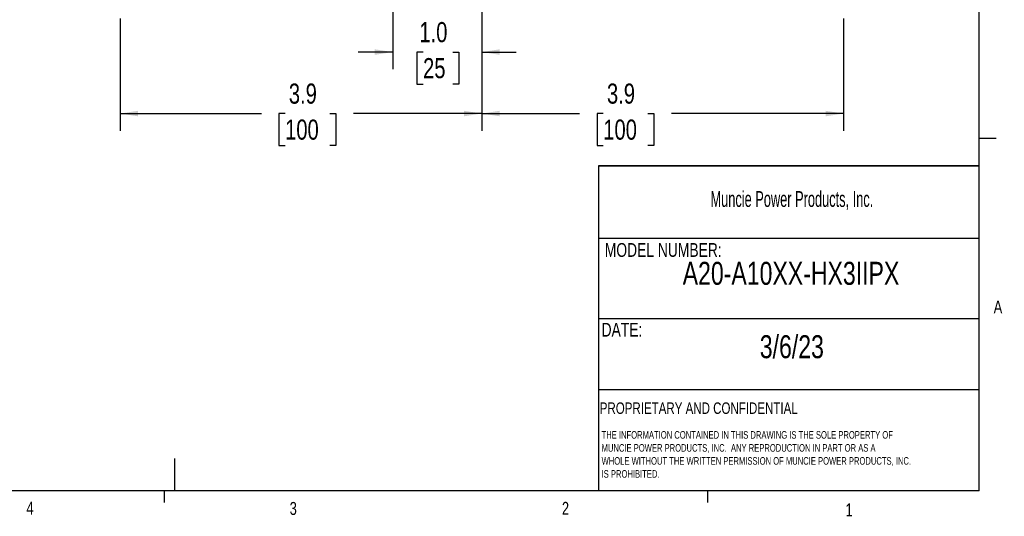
# Model space of a CAD drawing. Header units: inches. Extents: x 0.3 to 16.6, y 0.2 to 10.8.
# Tile 7 of 13: x 9.4 to 16.6, y 0.2 to 3.8. Entities that reach past the tile are written whole.
import ezdxf

# ---------------------------------------------------------------- set-up
doc = ezdxf.new("R2010")
doc.units = ezdxf.units.IN
doc.header["$MEASUREMENT"] = 0
doc.layers.add('BORDER', color=7, linetype='Continuous', lineweight=25)
doc.layers.add('SLD-0', color=7, linetype='Continuous', lineweight=25)
doc.styles.add('SLDTEXTSTYLE0', font='TXT', dxfattribs={"width": 0.75})
doc.styles.add('SLDTEXTSTYLE1', font='TXT', dxfattribs={"width": 0.605})
doc.dimstyles.new('SLDDIMSTYLE0', dxfattribs={"dimtxt": 0.145833, "dimasz": 0.13, "dimexe": 0, "dimexo": 0.0625, "dimgap": 0.036458, "dimtad": 0, "dimtih": 1, "dimtoh": 1, "dimdec": 1, "dimlfac": 1.5, "dimrnd": 1e-09, "dimzin": 12, "dimdsep": 46, "dimtxsty": 'SLDTEXTSTYLE0', "dimsah": 1, "dimcen": 0.09, "dimadec": 0, "dimazin": 3, "dimtfac": 1, "dimtdec": 1, "dimtofl": 0, "dimtmove": 0, "dimatfit": 3, "dimfxl": 0, "dimfrac": 2, "dimtolj": 1, "dimtzin": 12, "dimarcsym": 0})
doc.dimstyles.new('SLDDIMSTYLE1', dxfattribs={"dimtxt": 0.145833, "dimasz": 0.13, "dimexe": 0, "dimexo": 0.0625, "dimgap": 0.036458, "dimtad": 0, "dimtih": 1, "dimtoh": 1, "dimdec": 1, "dimlfac": 1.5, "dimrnd": 1e-09, "dimzin": 4, "dimdsep": 46, "dimtxsty": 'SLDTEXTSTYLE0', "dimsah": 1, "dimcen": 0.09, "dimadec": 0, "dimazin": 1, "dimtfac": 1, "dimtdec": 1, "dimtmove": 0, "dimatfit": 0, "dimfxl": 0, "dimfrac": 2, "dimtolj": 1, "dimtzin": 12, "dimarcsym": 0})

# ---------------------------------------------------------------- blocks, each defined once
blk = doc.blocks.new('SW_NOTE_0')
at = {"layer": 'SLD-0', "color": 0, "char_height": 0.055, "attachment_point": 1, "style": 'SLDTEXTSTYLE0'}
for s, insert in [('THE INFORMATION CONTAINED IN THIS DRAWING IS THE SOLE PROPERTY OF', (0, 0.0709)), ('MUNCIE POWER PRODUCTS, INC.  ANY REPRODUCTION IN PART OR AS A', (0, -0.0235)), ('WHOLE WITHOUT THE WRITTEN PERMISSION OF MUNCIE POWER PRODUCTS, INC.', (0, -0.1178)), ('IS PROHIBITED.', (0, -0.2122))]:
    blk.add_mtext(s, dxfattribs=dict(at, insert=insert))
blk = doc.blocks.new('_D_1')
at = {"layer": 'SLD-0'}
for p, q in [((12.1262, 6.1717), (12.1262, 3.4493)), ((12.7719, 3.9701), (12.7719, 3.4493)), ((12.1262, 3.5743), (11.8762, 3.5743)), ((12.3459, 3.5743), (12.3016, 3.5743)), ((12.3016, 3.5743), (12.3016, 3.3425)), ((12.5614, 3.5743), (12.6058, 3.5743)), ((12.6058, 3.5743), (12.6058, 3.3425)), ((12.7719, 3.5743), (13.0219, 3.5743)), ((12.3016, 3.3425), (12.3459, 3.3425)), ((12.6058, 3.3425), (12.5614, 3.3425))]:
    blk.add_line(p, q, dxfattribs=at)
for points in [[(12.1262, 3.5743), (11.9962, 3.5943), (11.9962, 3.5543)], [(12.7719, 3.5743), (12.9019, 3.5543), (12.9019, 3.5943)]]:
    blk.add_solid(points, dxfattribs=at)
at = {"layer": 'SLD-0', "char_height": 0.14583, "attachment_point": 1, "style": 'SLDTEXTSTYLE0'}
for s, insert in [('1.0', (12.3191, 3.7918)), ('25', (12.3459, 3.5305))]:
    blk.add_mtext(s, dxfattribs=dict(at, insert=insert))
blk = doc.blocks.new('_D_2')
at = {"layer": 'SLD-0'}
for p, q in [((12.7719, 3.9701), (12.7719, 3.0034)), ((10.1495, 3.8171), (10.1495, 3.0034)), ((10.1495, 3.1284), (11.1737, 3.1284)), ((11.3457, 3.1284), (11.3014, 3.1284)), ((11.3014, 3.1284), (11.3014, 2.8967)), ((11.669, 3.1284), (11.7134, 3.1284)), ((11.7134, 3.1284), (11.7134, 2.8967)), ((12.7719, 3.1284), (11.8411, 3.1284)), ((11.3014, 2.8967), (11.3457, 2.8967)), ((11.7134, 2.8967), (11.669, 2.8967))]:
    blk.add_line(p, q, dxfattribs=at)
for points in [[(10.1495, 3.1284), (10.2795, 3.1084), (10.2795, 3.1484)], [(12.7719, 3.1284), (12.6419, 3.1484), (12.6419, 3.1084)]]:
    blk.add_solid(points, dxfattribs=at)
at = {"layer": 'SLD-0', "char_height": 0.14583, "attachment_point": 1, "style": 'SLDTEXTSTYLE0'}
for s, insert in [('3.9', (11.3728, 3.346)), ('100', (11.3457, 3.0847))]:
    blk.add_mtext(s, dxfattribs=dict(at, insert=insert))
blk = doc.blocks.new('_D_3')
at = {"layer": 'SLD-0'}
for p, q in [((12.7719, 3.9701), (12.7719, 3.0034)), ((15.3942, 3.8171), (15.3942, 3.0034)), ((12.7719, 3.1284), (13.4799, 3.1284)), ((13.652, 3.1284), (13.6076, 3.1284)), ((13.6076, 3.1284), (13.6076, 2.8967)), ((13.9752, 3.1284), (14.0196, 3.1284)), ((14.0196, 3.1284), (14.0196, 2.8967)), ((15.3942, 3.1284), (14.1473, 3.1284)), ((13.6076, 2.8967), (13.652, 2.8967)), ((14.0196, 2.8967), (13.9752, 2.8967))]:
    blk.add_line(p, q, dxfattribs=at)
for points in [[(12.7719, 3.1284), (12.9019, 3.1084), (12.9019, 3.1484)], [(15.3942, 3.1284), (15.2642, 3.1484), (15.2642, 3.1084)]]:
    blk.add_solid(points, dxfattribs=at)
at = {"layer": 'SLD-0', "char_height": 0.14583, "attachment_point": 1, "style": 'SLDTEXTSTYLE0'}
for s, insert in [('3.9', (13.679, 3.346)), ('100', (13.652, 3.0847))]:
    blk.add_mtext(s, dxfattribs=dict(at, insert=insert))

msp = doc.modelspace()

# ---------------------------------------------------------------- linework, layer by layer
at = {"layer": 'BORDER'}
for p, q in [((16.3763, 0.3921), (16.3763, 10.6421)), ((16.3763, 2.9503), (16.5013, 2.9503)), ((13.6175, 2.7488), (13.6175, 0.3921)), ((13.6175, 2.2235), (16.3763, 2.2235)), ((13.6175, 1.6426), (16.3763, 1.6426)), ((13.6175, 1.1283), (16.3763, 1.1283)), ((10.5445, 0.6263), (10.5445, 0.3921)), ((16.3763, 0.3921), (0.6263, 0.3921)), ((10.4698, 0.3921), (10.4698, 0.3073)), ((14.4073, 0.3921), (14.4073, 0.3073))]:
    msp.add_line(p, q, dxfattribs=at)
at = {"layer": 'SLD-0', "lineweight": 35}
msp.add_line((13.6175, 2.7488), (16.3763, 2.7488), dxfattribs=at)

# ---------------------------------------------------------------- block references
at = {"layer": 'SLD-0'}
msp.add_blockref('SW_NOTE_0', (13.64, 0.7548), dxfattribs=at)

# ---------------------------------------------------------------- texts
at = {"color": 7, "linetype": 'Continuous', "lineweight": 0, "char_height": 0.0937, "attachment_point": 1, "style": 'SLDTEXTSTYLE0'}
for s, insert in [('A', (16.4821, 1.7726)), ('4', (9.4701, 0.3137)), ('3', (11.3788, 0.3116)), ('2', (13.3523, 0.3124)), ('1', (15.4083, 0.3014))]:
    msp.add_mtext(s, dxfattribs=dict(at, insert=insert))
at = {"layer": 'BORDER', "style": 'SLDTEXTSTYLE0'}
for s, insert, char_height, attachment_point in [('A20-A10XX-HX3IIPX', (15.0131, 2.0531), 0.166667, 2), ('3/6/23', (15.0192, 1.5209), 0.16667, 2), ('PROPRIETARY AND CONFIDENTIAL', (13.6268, 1.0336), 0.083333, 1)]:
    msp.add_mtext(s, dxfattribs=dict(at, insert=insert, char_height=char_height, attachment_point=attachment_point))
at = {"layer": 'SLD-0', "attachment_point": 1}
for s, insert, char_height, style in [('Muncie Power Products, Inc.', (14.4296, 2.5659), 0.114583, 'SLDTEXTSTYLE1'), ('MODEL NUMBER:', (13.6634, 2.189), 0.1, 'SLDTEXTSTYLE0'), ('DATE:', (13.64, 1.6107), 0.1, 'SLDTEXTSTYLE0')]:
    msp.add_mtext(s, dxfattribs=dict(at, insert=insert, char_height=char_height, style=style))

# ---------------------------------------------------------------- dimensions: what is measured, and where the dimension line sits
at = {"layer": 'SLD-0'}
for base, p1, p2, dimstyle, picture, middle in [((12.1262, 3.5743), (12.7719, 4.0201), (12.1262, 6.2217), 'SLDDIMSTYLE1', '_D_1', (12.4537, 3.5743)), ((12.7719, 3.1284), (10.1495, 3.8671), (12.7719, 4.0201), 'SLDDIMSTYLE0', '_D_2', (11.5074, 3.1284)), ((15.3942, 3.1284), (12.7719, 4.0201), (15.3942, 3.8671), 'SLDDIMSTYLE0', '_D_3', (13.8136, 3.1284))]:
    dim = msp.add_linear_dim(base=base, p1=p1, p2=p2, dimstyle=dimstyle, dxfattribs=at)
    dim.commit()
    dim.dimension.update_dxf_attribs({"geometry": picture, "text_midpoint": middle, "dimtype": 160})

doc.saveas('drawing.dxf')
